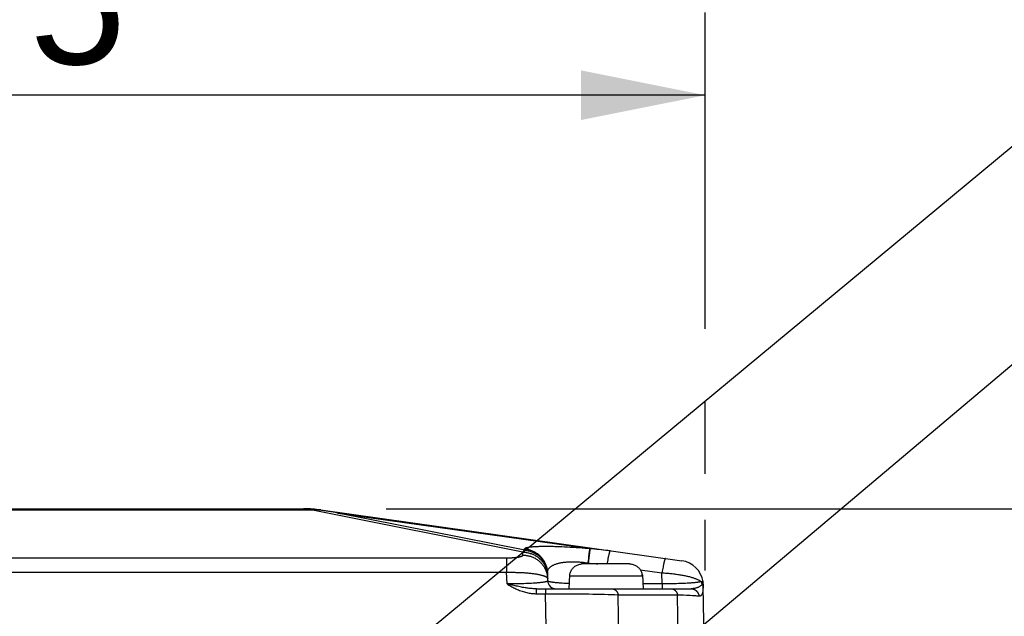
# Model space of a CAD drawing. Header units: millimetres. Extents: x 0 to 420, y 0 to 297.
# Tile 55 of 58: x 317 to 341, y 217 to 231. Entities that reach past the tile are written whole.
import ezdxf

# ---------------------------------------------------------------- set-up
doc = ezdxf.new("R2010")
doc.units = ezdxf.units.MM
doc.header["$LTSCALE"] = 23.1
doc.layers.get('0').update_dxf_attribs({"linetype": 'CONTINUOUS'})
for name, color, linetype in [('COMPONENTS', 7, 'CONTINUOUS'), ('DETAIL', 7, 'CONTINUOUS'), ('DIMENSION', 7, 'CONTINUOUS')]:
    doc.layers.add(name, color=color, linetype=linetype)
doc.styles.get("Standard").update_dxf_attribs({"font": 'arial.ttf'})
doc.dimstyles.new('DIMSTYLE_10', dxfattribs={"dimtxt": 3, "dimasz": 3, "dimexe": 0.18, "dimexo": 0.0625, "dimgap": 0.09, "dimtad": 1, "dimdec": 3, "dimlfac": 5, "dimdsep": 46, "dimtxsty": 'STANDARD', "dimblk": '_FILLED', "dimblk1": '_FILLED', "dimblk2": '_FILLED', "dimcen": 0.09, "dimadec": 0, "dimazin": 0, "dimtp": 0.5, "dimtm": 0.5, "dimtfac": 1, "dimtdec": 3, "dimtofl": 0, "dimtmove": 0, "dimatfit": 3, "dimldrblk": '_FILLED', "dimfxl": 1, "dimtolj": 1, "dimarcsym": 0})
doc.dimstyles.new('DIMSTYLE_11', dxfattribs={"dimtxt": 3, "dimasz": 3, "dimexe": 0.18, "dimexo": 0.0625, "dimgap": 0.09, "dimtad": 1, "dimdec": 1, "dimlfac": 5, "dimdsep": 46, "dimtxsty": 'STANDARD', "dimblk": '_FILLED', "dimblk1": '_FILLED', "dimblk2": '_FILLED', "dimcen": 0.09, "dimadec": 0, "dimazin": 0, "dimtp": 0.8, "dimtm": 0.8, "dimtfac": 1, "dimtdec": 1, "dimtofl": 0, "dimtmove": 0, "dimatfit": 3, "dimldrblk": '_FILLED', "dimfxl": 1, "dimtolj": 1, "dimarcsym": 0})
doc.dimstyles.new('DIMSTYLE_6', dxfattribs={"dimtxt": 3, "dimasz": 3, "dimexe": 0.18, "dimexo": 0.0625, "dimgap": 0.09, "dimtad": 1, "dimdec": 1, "dimlfac": 5, "dimdsep": 46, "dimtxsty": 'STANDARD', "dimblk": '_FILLED', "dimblk1": '_FILLED', "dimblk2": '_FILLED', "dimcen": 0.09, "dimadec": 0, "dimazin": 0, "dimtp": 0.3, "dimtm": 0.3, "dimtfac": 1, "dimtdec": 1, "dimtofl": 0, "dimtmove": 0, "dimatfit": 3, "dimldrblk": '_FILLED', "dimfxl": 1, "dimtolj": 1, "dimarcsym": 0})
doc.dimstyles.get("Standard").update_dxf_attribs({"dimtxt": 3, "dimasz": 3, "dimexe": 0.18, "dimexo": 0.0625, "dimgap": 0.09, "dimtad": 1, "dimdec": 3, "dimdsep": 46, "dimtxsty": 'STANDARD', "dimblk": '_FILLED', "dimblk1": '_FILLED', "dimblk2": '_FILLED', "dimcen": 0.09, "dimadec": 0, "dimazin": 0, "dimtol": 1, "dimtp": 0.001, "dimtm": 0.001, "dimtfac": 1, "dimtdec": 3, "dimtofl": 0, "dimtmove": 0, "dimatfit": 3, "dimldrblk": '_FILLED', "dimfxl": 1, "dimtolj": 1, "dimarcsym": 0})

# ---------------------------------------------------------------- blocks, each defined once
blk = doc.blocks.new('_FILLED')
at = {"color": 0, "linetype": 'BYBLOCK'}
blk.add_solid([(0, 0), (-1, 0.2), (-1, -0.2)], dxfattribs=at)
blk = doc.blocks.new('*D22')
at = {"layer": 'DIMENSION', "color": 2, "linetype": 'CONTINUOUS'}
for p, q in [((298.39, 216.822), (298.39, 231.166)), ((333.39, 223.517), (333.39, 231.166)), ((298.39, 229.166), (315.89, 229.166)), ((333.39, 229.166), (315.89, 229.166)), ((333.39, 220.01), (333.39, 221.741)), ((333.39, 217.67), (333.39, 218.9))]:
    blk.add_line(p, q, dxfattribs=at)
at = {"layer": 'DIMENSION', "color": 2, "linetype": 'CONTINUOUS', "xscale": 3, "yscale": 3, "zscale": 3, "rotation": 180}
blk.add_blockref('_FILLED', (298.39, 229.166), dxfattribs=at)
at = {"layer": 'DIMENSION', "color": 2, "linetype": 'CONTINUOUS', "xscale": 3, "yscale": 3, "zscale": 3}
blk.add_blockref('_FILLED', (333.39, 229.166), dxfattribs=at)
at = {"layer": 'DIMENSION', "color": 2, "linetype": 'CONTINUOUS', "insert": (315.89, 232.916), "char_height": 3, "width": 6.99257, "attachment_point": 2, "line_spacing_factor": 0.9}
blk.add_mtext('175', dxfattribs=at)
blk = doc.blocks.new('*D23')
at = {"layer": 'DIMENSION', "color": 2, "linetype": 'CONTINUOUS'}
for p, q in [((286.89, 229.739), (286.89, 241.166)), ((344.89, 232.233), (344.89, 241.166)), ((286.89, 239.166), (315.89, 239.166)), ((344.89, 239.166), (315.89, 239.166)), ((344.89, 227.154), (344.89, 230.311)), ((286.89, 202.556), (286.89, 228.023)), ((344.89, 202.426), (344.89, 224.957))]:
    blk.add_line(p, q, dxfattribs=at)
at = {"layer": 'DIMENSION', "color": 2, "linetype": 'CONTINUOUS', "xscale": 3, "yscale": 3, "zscale": 3, "rotation": 180}
blk.add_blockref('_FILLED', (286.89, 239.166), dxfattribs=at)
at = {"layer": 'DIMENSION', "color": 2, "linetype": 'CONTINUOUS', "xscale": 3, "yscale": 3, "zscale": 3}
blk.add_blockref('_FILLED', (344.89, 239.166), dxfattribs=at)
at = {"layer": 'DIMENSION', "color": 2, "linetype": 'CONTINUOUS', "insert": (315.89, 242.916), "char_height": 3, "width": 6.99257, "attachment_point": 2, "line_spacing_factor": 0.9}
blk.add_mtext('290', dxfattribs=at)
blk = doc.blocks.new('*D24')
at = {"layer": 'DIMENSION', "color": 2, "linetype": 'CONTINUOUS'}
for p, q in [((325.68, 219.166), (369.89, 219.166)), ((367.89, 219.166), (367.89, 178.736)), ((367.89, 138.307), (367.89, 178.736)), ((347.86, 138.307), (369.89, 138.307))]:
    blk.add_line(p, q, dxfattribs=at)
at = {"layer": 'DIMENSION', "color": 2, "linetype": 'CONTINUOUS', "xscale": 3, "yscale": 3, "zscale": 3}
for p, rotation in [((367.89, 219.166), 90), ((367.89, 138.307), 270)]:
    blk.add_blockref('_FILLED', p, dxfattribs=dict(at, rotation=rotation))
at = {"layer": 'DIMENSION', "color": 2, "linetype": 'CONTINUOUS', "insert": (364.14, 178.736), "char_height": 3, "width": 13.27138, "attachment_point": 2, "rotation": 90, "line_spacing_factor": 0.9}
blk.add_mtext('(404.3)', dxfattribs=at)
blk = doc.blocks.new('*D25')
at = {"layer": 'DIMENSION', "color": 2, "linetype": 'CONTINUOUS'}
for p, q in [((325.68, 219.166), (359.89, 219.166)), ((357.89, 219.166), (357.89, 208.536)), ((357.89, 197.907), (357.89, 208.536)), ((331.14, 197.907), (359.89, 197.907))]:
    blk.add_line(p, q, dxfattribs=at)
at = {"layer": 'DIMENSION', "color": 2, "linetype": 'CONTINUOUS', "xscale": 3, "yscale": 3, "zscale": 3}
for p, rotation in [((357.89, 219.166), 90), ((357.89, 197.907), 270)]:
    blk.add_blockref('_FILLED', p, dxfattribs=dict(at, rotation=rotation))
at = {"layer": 'DIMENSION', "color": 2, "linetype": 'CONTINUOUS', "insert": (354.14, 208.536), "char_height": 3, "width": 10.48327, "attachment_point": 2, "rotation": 90, "line_spacing_factor": 0.9}
blk.add_mtext('106.3', dxfattribs=at)

msp = doc.modelspace()

# ---------------------------------------------------------------- linework, layer by layer
at = {"layer": 'COMPONENTS', "color": 9, "linetype": 'CONTINUOUS'}
for p, q in [((307.92634, 219.13647), (323.85307, 219.13647)), ((323.85307, 219.16066), (323.85307, 219.13647)), ((328.97834, 218.11513), (323.85307, 219.13647)), ((324.51297, 219.06293), (330.61011, 218.20603)), ((329.0257, 218.16366), (324.51297, 219.06293)), ((329.91933, 218.25085), (329.98732, 218.24787)), ((329.98732, 218.24787), (330.0566, 218.24447)), ((330.0566, 218.24447), (330.12715, 218.24065)), ((330.12715, 218.24065), (330.19872, 218.23644)), ((330.19872, 218.23644), (330.27115, 218.23183)), ((330.27115, 218.23183), (330.34418, 218.22685)), ((330.34418, 218.22685), (330.41746, 218.22153)), ((330.41746, 218.22153), (330.49085, 218.21588)), ((328.98105, 218.04317), (328.97834, 218.11513)), ((329.0257, 218.16366), (329.02455, 218.19414)), ((330.49085, 218.21588), (330.5641, 218.20993)), ((330.56735, 217.99885), (330.56347, 217.96539)), ((330.5641, 218.20993), (330.61011, 218.20603)), ((330.57114, 218.03032), (330.56735, 217.99885)), ((330.57483, 218.05965), (330.57114, 218.03032)), ((330.57676, 217.99804), (330.57289, 217.96459)), ((330.5784, 218.0867), (330.57483, 218.05965)), ((330.58055, 218.02951), (330.57676, 217.99804)), ((330.58424, 218.05885), (330.58055, 218.02951)), ((330.58781, 218.08589), (330.58424, 218.05885)), ((303.19008, 217.97854), (328.60066, 217.97856)), ((328.58933, 217.97854), (328.58933, 217.62842)), ((330.55756, 217.91188), (330.55158, 217.85491)), ((330.5525, 217.83053), (330.55158, 217.85491)), ((330.56347, 217.96539), (330.55756, 217.91188)), ((330.56697, 217.91107), (330.56099, 217.85411)), ((330.57289, 217.96459), (330.56697, 217.91107)), ((331.01881, 217.85872), (331.01389, 217.83053)), ((331.02513, 217.89391), (331.01881, 217.85872)), ((331.03139, 217.92747), (331.02513, 217.89391)), ((331.03753, 217.95921), (331.03139, 217.92747)), ((332.36824, 217.75612), (332.36204, 217.72346)), ((303.19009, 217.62842), (328.58932, 217.62842)), ((328.59984, 217.34918), (328.58932, 217.62842)), ((330.11444, 217.54623), (331.86497, 217.54623)), ((331.81928, 217.68938), (332.343, 217.61578)), ((332.34939, 217.65311), (332.343, 217.61578)), ((332.34809, 217.34918), (332.343, 217.61578)), ((332.35575, 217.68906), (332.34939, 217.65311)), ((332.36204, 217.72346), (332.35575, 217.68906)), ((328.65217, 217.34896), (328.59984, 217.34918)), ((328.70425, 217.34897), (328.65217, 217.34896)), ((328.75595, 217.3492), (328.70425, 217.34897)), ((328.80722, 217.34965), (328.75595, 217.3492)), ((328.85794, 217.35032), (328.80722, 217.34965)), ((328.90798, 217.35121), (328.85794, 217.35032)), ((328.95718, 217.35233), (328.90798, 217.35121)), ((329.00536, 217.35366), (328.95718, 217.35233)), ((329.05242, 217.3552), (329.00536, 217.35366)), ((329.09827, 217.35695), (329.05242, 217.3552)), ((329.14292, 217.35892), (329.09827, 217.35695)), ((329.18626, 217.36111), (329.14292, 217.35892)), ((329.22815, 217.36351), (329.18626, 217.36111)), ((329.26839, 217.36611), (329.22815, 217.36351)), ((329.30683, 217.36892), (329.26839, 217.36611)), ((330.01747, 217.35937), (329.97146, 217.36175)), ((330.06512, 217.35722), (330.01747, 217.35937)), ((330.09628, 217.35599), (330.06512, 217.35722)), ((332.34809, 217.34918), (332.34809, 217.23053)), ((332.4835, 217.3495), (332.42967, 217.34919)), ((332.53672, 217.35004), (332.4835, 217.3495)), ((332.5893, 217.35082), (332.53672, 217.35004)), ((332.64146, 217.35183), (332.5893, 217.35082)), ((332.69286, 217.35308), (332.64146, 217.35183)), ((332.74332, 217.35456), (332.69286, 217.35308)), ((332.79267, 217.35628), (332.74332, 217.35456)), ((332.91058, 217.36155), (332.86442, 217.35927)), ((332.95526, 217.36406), (332.91058, 217.36155)), ((332.99831, 217.36679), (332.95526, 217.36406)), ((333.03957, 217.36974), (332.99831, 217.36679)), ((333.33483, 217.40184), (333.29344, 217.40249)), ((329.31303, 217.11187), (329.31303, 217.23053)), ((329.31303, 217.11187), (329.52927, 217.11187)), ((329.52927, 217.11187), (329.6367, 217.11191)), ((329.54271, 216.30658), (329.52927, 217.11187)), ((329.52928, 217.23053), (329.52928, 217.11187)), ((329.6367, 217.11191), (329.74403, 217.1118)), ((329.74403, 217.1118), (329.85107, 217.11151)), ((329.85107, 217.11151), (329.95761, 217.11106)), ((329.95761, 217.11106), (330.06344, 217.11045)), ((330.06344, 217.11045), (330.16834, 217.10967)), ((330.16834, 217.10967), (330.27209, 217.10873)), ((330.27209, 217.10873), (330.37453, 217.10763)), ((330.37453, 217.10763), (330.47546, 217.10637)), ((330.47546, 217.10637), (330.57472, 217.10494)), ((330.57472, 217.10494), (330.67212, 217.10335)), ((330.67212, 217.10335), (330.76743, 217.10161)), ((330.76743, 217.10161), (330.86046, 217.09971)), ((330.86046, 217.09971), (330.95099, 217.09765)), ((330.95099, 217.09765), (331.03881, 217.09543)), ((331.03881, 217.09543), (331.12368, 217.09307)), ((331.12368, 217.09307), (331.2054, 217.09055)), ((331.2054, 217.09055), (331.28374, 217.08791)), ((331.30156, 216.01897), (331.28374, 217.08791)), ((331.28374, 217.08791), (332.71809, 217.08791)), ((332.74965, 215.43391), (332.71809, 217.08791)), ((332.71809, 217.08791), (332.79362, 217.08511)), ((332.79362, 217.08511), (332.86523, 217.08216)), ((332.86523, 217.08216), (332.93269, 217.07909)), ((333.34242, 217.23052), (333.34264, 217.23718)), ((333.34264, 217.23718), (333.34281, 217.24395)), ((333.34281, 217.24395), (333.34292, 217.25082))]:
    msp.add_line(p, q, dxfattribs=at)
at = {"layer": 'COMPONENTS', "color": 7, "linetype": 'CONTINUOUS'}
for p, q in [((308.09948, 219.16566), (323.67992, 219.16566)), ((324.11178, 219.12749), (323.99711, 219.14537)), ((324.09744, 219.13647), (332.82453, 217.90996)), ((324.22643, 219.10936), (324.11178, 219.12749)), ((324.34106, 219.09098), (324.22643, 219.10936)), ((330.4183, 217.83053), (330.39738, 217.82985)), ((331.5611, 217.83053), (330.4183, 217.83053)), ((329.58245, 217.423), (329.57501, 217.62075)), ((330.10752, 217.57053), (330.0897, 217.23053)), ((330.10752, 217.57053), (330.11672, 217.57053)), ((330.11444, 217.54623), (330.11572, 217.57053)), ((330.11621, 217.5665), (330.11672, 217.57053)), ((330.11672, 217.57053), (330.12011, 217.59056)), ((331.86268, 217.57053), (331.8632, 217.5665)), ((331.86268, 217.57053), (331.87188, 217.57053)), ((331.86497, 217.54623), (331.86368, 217.57053)), ((331.87188, 217.57053), (331.8897, 217.23053)), ((333.34024, 217.36347), (333.34011, 217.36547)), ((333.34035, 217.36172), (333.34024, 217.36347)), ((333.34044, 217.36011), (333.34035, 217.36172)), ((333.34055, 217.35789), (333.34044, 217.36011)), ((333.34068, 217.355), (333.34055, 217.35789)), ((333.34086, 217.35044), (333.34068, 217.355)), ((333.3412, 217.34077), (333.34086, 217.35044)), ((333.34248, 217.29751), (333.3412, 217.34077)), ((333.34281, 217.28358), (333.34248, 217.29751)), ((333.38964, 214.82894), (333.34281, 217.28359)), ((329.31302, 217.23053), (333.04792, 217.23053))]:
    msp.add_line(p, q, dxfattribs=at)
for points in [[(323.99711, 219.14537), (323.98114, 219.14775), (323.96517, 219.14997), (323.94918, 219.15201), (323.93318, 219.15388), (323.91718, 219.15558), (323.90116, 219.15711), (323.88513, 219.15846), (323.8691, 219.15965), (323.85307, 219.16066)], [(324.51297, 219.06293), (324.45567, 219.07234), (324.34106, 219.09098)], [(330.12011, 217.59056), (330.12488, 217.61025), (330.13101, 217.62961), (330.13859, 217.64877), (330.14753, 217.6676), (330.15766, 217.68565), (330.169, 217.70284), (330.18152, 217.71925), (330.19501, 217.73467), (330.2094, 217.74902), (330.22476, 217.76237), (330.24107, 217.77468), (330.25843, 217.78601), (330.27674, 217.79629), (330.29569, 217.80529), (330.31534, 217.81294), (330.33563, 217.81931), (330.35612, 217.82426), (330.37665, 217.82776), (330.39738, 217.82985)], [(331.5611, 217.83053), (331.58203, 217.82985), (331.60275, 217.82776), (331.62329, 217.82426), (331.64377, 217.81931), (331.66407, 217.81294), (331.68371, 217.80529), (331.70267, 217.79629), (331.72098, 217.78601), (331.73833, 217.77468), (331.75464, 217.76237), (331.77, 217.74902), (331.78439, 217.73467), (331.79788, 217.71925), (331.81041, 217.70284), (331.82174, 217.68565), (331.83187, 217.6676), (331.84082, 217.64877), (331.84839, 217.62961), (331.85453, 217.61025), (331.85929, 217.59056), (331.86268, 217.57053)], [(330.11444, 217.54623), (330.11468, 217.5503), (330.11498, 217.55436), (330.11533, 217.55842), (330.11574, 217.56246), (330.11621, 217.5665)], [(331.8632, 217.5665), (331.86366, 217.56246), (331.86407, 217.55842), (331.86443, 217.55436), (331.86473, 217.5503), (331.86497, 217.54623)], [(333.34011, 217.36547), (333.34003, 217.36659), (333.33993, 217.36782), (333.33982, 217.36914), (333.33969, 217.37057), (333.33953, 217.37211), (333.33936, 217.37375), (333.33916, 217.37547), (333.33894, 217.37727), (333.33869, 217.37916), (333.33841, 217.38111), (333.33811, 217.38313), (333.33777, 217.38522), (333.33739, 217.38737), (333.33699, 217.38958), (333.33664, 217.39134)]]:
    msp.add_lwpolyline(points, dxfattribs=at)
at = {"layer": 'COMPONENTS', "color": 9, "linetype": 'CONTINUOUS'}
for points in [[(323.85307, 219.13647), (323.86983, 219.13803), (323.88641, 219.13944), (323.9028, 219.14069), (323.91899, 219.14181), (323.935, 219.14278), (323.95082, 219.14362), (323.96644, 219.14433), (323.98187, 219.14491), (323.99711, 219.14537)], [(323.99711, 219.14537), (324.00779, 219.14491), (324.01859, 219.14433), (324.02951, 219.14362), (324.04055, 219.14278), (324.0517, 219.14181), (324.06296, 219.14069), (324.07434, 219.13944), (324.08584, 219.13803), (324.09744, 219.13647)], [(329.02455, 218.19414), (329.02501, 218.1982), (329.02665, 218.20214), (329.02946, 218.20596), (329.03347, 218.20966), (329.03864, 218.21324), (329.04496, 218.21669), (329.0524, 218.22002), (329.06098, 218.22321), (329.07064, 218.22627), (329.08138, 218.2292), (329.09319, 218.232), (329.10602, 218.23466), (329.11986, 218.23718), (329.13472, 218.23957), (329.15051, 218.24182), (329.16724, 218.24394), (329.18492, 218.24591), (329.20346, 218.24776), (329.22287, 218.24946), (329.24314, 218.25103), (329.2642, 218.25246), (329.28604, 218.25376), (329.30868, 218.25493), (329.33203, 218.25597), (329.35609, 218.25687), (329.38086, 218.25764), (329.40628, 218.25829), (329.43233, 218.25881), (329.45902, 218.2592), (329.48629, 218.25946), (329.51414, 218.25961), (329.54256, 218.25962), (329.57149, 218.25953), (329.60095, 218.25931), (329.63092, 218.25897), (329.66134, 218.25851), (329.69222, 218.25794), (329.72355, 218.25726), (329.75526, 218.25646), (329.78735, 218.25556), (329.81984, 218.25454), (329.85266, 218.25342), (329.88583, 218.25219), (329.91933, 218.25085)], [(328.60066, 217.97856), (328.61196, 217.97864), (328.62323, 217.97877), (328.63447, 217.97896), (328.64569, 217.97919), (328.65685, 217.97948), (328.66796, 217.97982), (328.67901, 217.98021), (328.68997, 217.98066), (328.70085, 217.98115), (328.71165, 217.9817), (328.72234, 217.98229), (328.73292, 217.98294), (328.74339, 217.98364), (328.75372, 217.98439), (328.76393, 217.98518), (328.774, 217.98602), (328.78391, 217.98692), (328.79367, 217.98786), (328.80327, 217.98884), (328.81269, 217.98987), (328.82193, 217.99095), (328.83099, 217.99207), (328.83984, 217.99324), (328.84849, 217.99445), (328.85694, 217.9957), (328.86516, 217.99699), (328.87315, 217.99833), (328.88091, 217.9997), (328.88842, 218.00111), (328.89569, 218.00256), (328.90271, 218.00405), (328.90946, 218.00557), (328.91593, 218.00712), (328.92215, 218.00871), (328.92807, 218.01033), (328.9337, 218.01197), (328.93905, 218.01365), (328.9441, 218.01536), (328.94884, 218.01709), (328.95327, 218.01884), (328.95739, 218.02062), (328.96119, 218.02242), (328.96467, 218.02424), (328.96782, 218.02608), (328.97064, 218.02794), (328.97314, 218.02981), (328.97529, 218.03169), (328.9771, 218.03358), (328.97858, 218.03549), (328.97971, 218.0374), (328.9805, 218.03932), (328.98095, 218.04124), (328.98105, 218.04317)], [(328.97834, 218.11513), (328.98357, 218.12202), (328.98881, 218.12854), (328.99406, 218.13468), (328.99932, 218.14044), (329.00458, 218.14583), (329.00985, 218.15085), (329.01513, 218.15549), (329.02041, 218.15976), (329.0257, 218.16366)], [(328.97834, 218.11513), (328.99878, 218.1148), (329.0192, 218.11378), (329.03957, 218.11208), (329.05987, 218.10968), (329.08008, 218.1066), (329.10016, 218.10285), (329.12011, 218.09841), (329.13989, 218.09331), (329.15949, 218.08754), (329.17887, 218.08111), (329.19802, 218.07403), (329.21692, 218.06631), (329.23553, 218.05796), (329.25385, 218.04899), (329.27185, 218.0394), (329.28951, 218.02921), (329.30681, 218.01842), (329.32373, 218.00706), (329.34024, 217.99514), (329.35634, 217.98267), (329.37199, 217.96966), (329.38719, 217.95613), (329.40192, 217.94209), (329.41615, 217.92756), (329.42987, 217.91256), (329.44307, 217.89711), (329.45573, 217.88122), (329.46784, 217.86492), (329.47938, 217.84821), (329.49033, 217.83112), (329.50069, 217.81367), (329.51045, 217.79589), (329.51958, 217.77778), (329.52809, 217.75938), (329.53596, 217.7407), (329.54318, 217.72176), (329.54975, 217.70259), (329.55565, 217.68321), (329.56088, 217.66364), (329.56544, 217.6439), (329.56931, 217.62403), (329.5725, 217.60403), (329.575, 217.58394), (329.5768, 217.56377), (329.57791, 217.54355)], [(328.98105, 218.04317), (329.00149, 218.04284), (329.02191, 218.04182), (329.04228, 218.04012), (329.06258, 218.03772), (329.08279, 218.03464), (329.10287, 218.03089), (329.12282, 218.02645), (329.1426, 218.02135), (329.1622, 218.01558), (329.18158, 218.00915), (329.20073, 218.00208), (329.21963, 217.99436), (329.23824, 217.986), (329.25656, 217.97703), (329.27456, 217.96744), (329.29222, 217.95725), (329.30952, 217.94646), (329.32644, 217.93511), (329.34295, 217.92318), (329.35905, 217.91071), (329.3747, 217.8977), (329.3899, 217.88417), (329.40463, 217.87013), (329.41886, 217.8556), (329.43258, 217.84061), (329.44578, 217.82515), (329.45844, 217.80926), (329.47055, 217.79296), (329.48209, 217.77625), (329.49304, 217.75916), (329.5034, 217.74172), (329.51316, 217.72393), (329.52229, 217.70582), (329.5308, 217.68742), (329.53867, 217.66874), (329.54589, 217.6498), (329.55246, 217.63063), (329.55836, 217.61125), (329.56359, 217.59168), (329.56815, 217.57195), (329.57202, 217.55207), (329.57521, 217.53207), (329.57771, 217.51198), (329.57951, 217.49181), (329.58062, 217.4716)], [(329.02455, 218.19414), (329.04518, 218.19209), (329.06572, 218.18934), (329.08616, 218.18589), (329.10647, 218.18173), (329.12662, 218.17687), (329.14659, 218.17133), (329.16636, 218.1651), (329.18589, 218.15819), (329.20518, 218.15061), (329.22419, 218.14238), (329.24291, 218.13349), (329.2613, 218.12397), (329.27936, 218.11382), (329.29705, 218.10305), (329.31436, 218.09168), (329.33126, 218.07972), (329.34774, 218.06718), (329.36377, 218.05409), (329.37934, 218.04045), (329.39443, 218.02628), (329.40901, 218.01161), (329.42308, 217.99643), (329.43662, 217.98079), (329.4496, 217.96468), (329.46202, 217.94814), (329.47386, 217.93118), (329.4851, 217.91382), (329.49573, 217.89609), (329.50575, 217.878), (329.51513, 217.85957), (329.52386, 217.84084), (329.53194, 217.82181), (329.53936, 217.80252), (329.5461, 217.78298), (329.55216, 217.76323), (329.55753, 217.74327), (329.56221, 217.72314), (329.56619, 217.70287), (329.56946, 217.68246), (329.57202, 217.66196), (329.57387, 217.64138), (329.57501, 217.62075)], [(329.0257, 218.16366), (329.04633, 218.16162), (329.06687, 218.15887), (329.08731, 218.15541), (329.10762, 218.15125), (329.12777, 218.1464), (329.14774, 218.14085), (329.1675, 218.13462), (329.18704, 218.12771), (329.20633, 218.12014), (329.22534, 218.1119), (329.24405, 218.10302), (329.26245, 218.09349), (329.2805, 218.08334), (329.2982, 218.07257), (329.3155, 218.0612), (329.33241, 218.04924), (329.34888, 218.03671), (329.36492, 218.02361), (329.38049, 218.00997), (329.39557, 217.99581), (329.41016, 217.98113), (329.42423, 217.96596), (329.43777, 217.95031), (329.45075, 217.9342), (329.46317, 217.91766), (329.47501, 217.9007), (329.48625, 217.88335), (329.49688, 217.86561), (329.50689, 217.84752), (329.51627, 217.8291), (329.52501, 217.81036), (329.53309, 217.79134), (329.5405, 217.77204), (329.54725, 217.75251), (329.55331, 217.73275), (329.55868, 217.71279), (329.56336, 217.69267), (329.56733, 217.67239), (329.57061, 217.65199), (329.57317, 217.63148), (329.57502, 217.61091), (329.57615, 217.59028)], [(330.60069, 218.20684), (330.59971, 218.20478), (330.59866, 218.20196), (330.59755, 218.19839), (330.59638, 218.19407), (330.59515, 218.189), (330.59387, 218.1832), (330.59254, 218.17667), (330.59115, 218.16941), (330.58971, 218.16145), (330.58823, 218.15278), (330.5867, 218.14342), (330.58512, 218.13338), (330.5835, 218.12267), (330.58184, 218.11131), (330.5784, 218.0867)], [(330.61011, 218.20603), (330.60912, 218.20397), (330.60807, 218.20116), (330.60696, 218.19758), (330.60579, 218.19326), (330.60457, 218.1882), (330.60329, 218.1824), (330.60195, 218.17586), (330.60056, 218.16861), (330.59913, 218.16064), (330.59764, 218.15197), (330.59611, 218.14261), (330.59453, 218.13257), (330.59291, 218.12187), (330.59125, 218.11051), (330.58781, 218.08589)], [(330.61011, 218.20603), (330.66283, 218.20179), (330.71578, 218.19715), (330.76896, 218.1921), (330.82236, 218.18665), (330.87599, 218.1808), (330.92984, 218.17454), (330.98392, 218.16788), (331.03822, 218.16082), (331.09274, 218.15334)], [(331.09274, 218.15334), (331.0914, 218.15316), (331.08996, 218.15225), (331.08842, 218.15061), (331.08679, 218.14824), (331.08505, 218.14515), (331.08323, 218.14134), (331.08132, 218.13682), (331.07931, 218.13158), (331.07722, 218.12565), (331.07505, 218.11902), (331.0728, 218.1117), (331.07047, 218.1037), (331.06806, 218.09504), (331.06558, 218.08571), (331.06303, 218.07575), (331.06042, 218.06514), (331.05774, 218.05392), (331.055, 218.04209), (331.05221, 218.02966), (331.04937, 218.01666), (331.04647, 218.0031), (331.04353, 217.98899), (331.03753, 217.95921)], [(329.57501, 217.62075), (329.57498, 217.63149), (329.5757, 217.64205), (329.57716, 217.65243), (329.57937, 217.66266), (329.58231, 217.67273), (329.58596, 217.6826), (329.59034, 217.69227), (329.59541, 217.70176), (329.60117, 217.71103), (329.60762, 217.72009), (329.61472, 217.72894), (329.62248, 217.73756), (329.63088, 217.74595), (329.63991, 217.75412), (329.64954, 217.76204), (329.65976, 217.76972), (329.67056, 217.77717), (329.68193, 217.78437), (329.69384, 217.79132), (329.70628, 217.79802), (329.71924, 217.80447), (329.7327, 217.81067), (329.74664, 217.81662), (329.76105, 217.82231), (329.77591, 217.82775), (329.7912, 217.83294), (329.80692, 217.83787), (329.82305, 217.84254), (329.83956, 217.84697), (329.85646, 217.85114), (329.87372, 217.85507), (329.89133, 217.85874), (329.90929, 217.86216), (329.92758, 217.86534), (329.94619, 217.86827), (329.96509, 217.87095), (329.98429, 217.87339), (330.00376, 217.87558), (330.02349, 217.87754), (330.04347, 217.87925), (330.06368, 217.88072), (330.08413, 217.88195), (330.1048, 217.88295), (330.12567, 217.88371), (330.14676, 217.88423), (330.16807, 217.88453), (330.18957, 217.88459), (330.21129, 217.88442), (330.23321, 217.88402), (330.25532, 217.88339), (330.2776, 217.88253), (330.30003, 217.88144), (330.32261, 217.88012), (330.3453, 217.87857), (330.36809, 217.8768), (330.39096, 217.8748), (330.41388, 217.87259), (330.43682, 217.87017), (330.45978, 217.86753), (330.48275, 217.86468), (330.50572, 217.86163), (330.52866, 217.85838), (330.55158, 217.85491)], [(330.55158, 217.85491), (330.60987, 217.84977), (330.65898, 217.84511), (330.70833, 217.84012), (330.75791, 217.83479), (330.79552, 217.83053)], [(332.42651, 217.96589), (332.42517, 217.96571), (332.42373, 217.9648), (332.42219, 217.96316), (332.42055, 217.96079), (332.41882, 217.9577), (332.417, 217.95389), (332.41508, 217.94937), (332.41308, 217.94413), (332.41099, 217.9382), (332.40882, 217.93157), (332.40657, 217.92425), (332.40423, 217.91625), (332.40183, 217.90759), (332.39935, 217.89827), (332.3968, 217.8883), (332.39419, 217.87769), (332.39151, 217.86647), (332.38877, 217.85464), (332.38598, 217.84221), (332.38314, 217.82921), (332.38024, 217.81565), (332.3773, 217.80154), (332.37432, 217.78691), (332.36824, 217.75612)], [(328.58932, 217.62842), (328.6176, 217.62888), (328.64587, 217.6292), (328.67408, 217.62937), (328.70223, 217.6294), (328.73028, 217.62929), (328.75823, 217.62903), (328.78604, 217.62863), (328.8137, 217.62809), (328.84119, 217.6274), (328.86847, 217.62657), (328.89554, 217.6256), (328.92237, 217.62449), (328.94893, 217.62323), (328.97521, 217.62183), (329.00119, 217.6203), (329.02684, 217.61862), (329.05215, 217.61681), (329.0771, 217.61485), (329.10167, 217.61277), (329.12583, 217.61055), (329.14957, 217.60819), (329.17287, 217.6057), (329.19571, 217.60309), (329.21806, 217.60034), (329.23991, 217.59747), (329.26124, 217.59448), (329.28203, 217.59136), (329.30226, 217.58812), (329.32191, 217.58476), (329.34096, 217.58129), (329.35941, 217.5777), (329.37722, 217.57401), (329.39438, 217.5702), (329.41088, 217.56629), (329.42669, 217.56228), (329.44181, 217.55817), (329.45622, 217.55397), (329.4699, 217.54967), (329.48284, 217.54528), (329.49503, 217.54081), (329.50645, 217.53626), (329.51709, 217.53163), (329.52694, 217.52693), (329.53598, 217.52216), (329.54422, 217.51732), (329.55164, 217.51243), (329.55823, 217.50748), (329.56398, 217.50247), (329.56889, 217.49741), (329.57295, 217.49232), (329.57615, 217.48718), (329.5785, 217.48201), (329.57999, 217.47681), (329.58062, 217.4716)], [(332.343, 217.61578), (332.37096, 217.61437), (332.39888, 217.61278), (332.42674, 217.611), (332.45453, 217.60904), (332.4822, 217.6069), (332.50977, 217.60457), (332.5372, 217.60206), (332.56448, 217.59937), (332.59158, 217.59651), (332.61848, 217.59347), (332.64516, 217.59026), (332.6716, 217.58689), (332.69779, 217.58334), (332.72369, 217.57963), (332.7493, 217.57577), (332.77459, 217.57174), (332.79954, 217.56756), (332.82414, 217.56322), (332.84837, 217.55874), (332.87221, 217.55411), (332.89564, 217.54934), (332.91864, 217.54443), (332.9412, 217.53938), (332.9633, 217.5342), (332.98492, 217.52889), (333.00605, 217.52346), (333.02667, 217.51791), (333.04675, 217.51224), (333.0663, 217.50647), (333.08528, 217.50058), (333.10369, 217.49459), (333.12151, 217.4885), (333.13873, 217.48231), (333.15533, 217.47604), (333.17129, 217.46968), (333.18661, 217.46324), (333.20127, 217.45672), (333.21526, 217.45014), (333.22857, 217.44349), (333.24118, 217.43677), (333.25309, 217.43001), (333.26428, 217.42319), (333.27474, 217.41632), (333.28446, 217.40942), (333.29344, 217.40249)], [(328.84937, 217.28985), (328.82243, 217.29569), (328.79512, 217.30177), (328.76743, 217.30808), (328.73919, 217.31468), (328.7106, 217.3215), (328.68229, 217.32839), (328.65449, 217.33529), (328.627, 217.34223), (328.59984, 217.34918)], [(328.59984, 217.34918), (328.62164, 217.33522), (328.64401, 217.32136), (328.66695, 217.3076), (328.69062, 217.29384), (328.71487, 217.28018), (328.7392, 217.26698), (328.76346, 217.25437), (328.78781, 217.24221), (328.81225, 217.23053)], [(329.31303, 217.23053), (329.2929, 217.23068), (329.27224, 217.23116), (329.25105, 217.23197), (329.22932, 217.23311), (329.20705, 217.2346), (329.18416, 217.23644), (329.16068, 217.23863), (329.13657, 217.24119), (329.11175, 217.24413), (329.08622, 217.24746), (329.05996, 217.25119), (329.03283, 217.25534), (329.00481, 217.25991), (328.97589, 217.26493), (328.94591, 217.27042), (328.91481, 217.27641), (328.88263, 217.28288), (328.84937, 217.28985)], [(329.58245, 217.423), (329.58212, 217.42061), (329.58092, 217.41825), (329.57889, 217.41592), (329.57602, 217.41361), (329.57233, 217.4113), (329.56782, 217.40903), (329.5625, 217.40677), (329.55637, 217.40453), (329.54946, 217.40232), (329.54177, 217.40015), (329.53331, 217.39799), (329.5241, 217.39588), (329.51416, 217.3938), (329.5035, 217.39175), (329.49213, 217.38974), (329.48008, 217.38777), (329.46734, 217.38583), (329.45395, 217.38394), (329.43992, 217.38209), (329.42527, 217.38028), (329.41001, 217.37851), (329.39417, 217.3768), (329.37776, 217.37513), (329.36081, 217.3735), (329.34332, 217.37193), (329.32533, 217.3704), (329.30683, 217.36892)], [(329.97146, 217.36175), (329.92726, 217.36437), (329.90589, 217.36577), (329.88503, 217.36722), (329.86471, 217.36873), (329.84493, 217.37028), (329.82573, 217.3719), (329.80713, 217.37357), (329.78913, 217.37528), (329.77177, 217.37705), (329.75506, 217.37887), (329.73901, 217.38073), (329.72366, 217.38265), (329.70901, 217.38461), (329.69509, 217.3866), (329.6819, 217.38865), (329.66948, 217.39073), (329.65783, 217.39285), (329.64696, 217.39501), (329.6369, 217.3972), (329.62766, 217.39942), (329.61924, 217.40168), (329.61167, 217.40396), (329.60495, 217.40627), (329.59909, 217.40861), (329.5941, 217.41097), (329.58999, 217.41334), (329.58677, 217.41574), (329.58443, 217.41816), (329.58299, 217.42058), (329.58245, 217.423)], [(332.42967, 217.34919), (332.37536, 217.34913), (331.88348, 217.34918)], [(332.86442, 217.35927), (332.8169, 217.35722), (332.79267, 217.35628)], [(333.29344, 217.40249), (333.28418, 217.40022), (333.27413, 217.39801), (333.26329, 217.39584), (333.2517, 217.3937), (333.23936, 217.39159), (333.2263, 217.38952), (333.21254, 217.3875), (333.19809, 217.38552), (333.18295, 217.38358), (333.16716, 217.38169), (333.15072, 217.37983), (333.13365, 217.37803), (333.11596, 217.37628), (333.09769, 217.37456), (333.07885, 217.3729), (333.05947, 217.3713), (333.03957, 217.36974)], [(333.30523, 217.32722), (333.29659, 217.3176), (333.2871, 217.30845), (333.27681, 217.29976), (333.26574, 217.2915), (333.25397, 217.28372), (333.24179, 217.27655), (333.22935, 217.27001), (333.21666, 217.26406), (333.20382, 217.25867), (333.19093, 217.25385), (333.17802, 217.24956), (333.16504, 217.24576), (333.15203, 217.24242), (333.13902, 217.23953), (333.12599, 217.23707), (333.11295, 217.23502), (333.09993, 217.23338), (333.08691, 217.23211), (333.07387, 217.23122), (333.06087, 217.2307), (333.04792, 217.23053)], [(333.29344, 217.40249), (333.29459, 217.39502), (333.29602, 217.3876), (333.29772, 217.38023), (333.29968, 217.37295), (333.3019, 217.36574), (333.30439, 217.35863), (333.30713, 217.35161), (333.31013, 217.34471), (333.31338, 217.33792)], [(333.3121, 217.33611), (333.31079, 217.33431), (333.30945, 217.33252), (333.30808, 217.33074), (333.30667, 217.32898), (333.30523, 217.32722)], [(333.3121, 217.33611), (333.31524, 217.34055), (333.31701, 217.34316), (333.31869, 217.34577), (333.32028, 217.34837), (333.32179, 217.35096), (333.32322, 217.35353), (333.32456, 217.3561), (333.32581, 217.35865), (333.32699, 217.36118)], [(333.31338, 217.33792), (333.31775, 217.33131), (333.32179, 217.32453), (333.3255, 217.3176), (333.32886, 217.31054), (333.33188, 217.30336), (333.33455, 217.29606), (333.33686, 217.28868), (333.33881, 217.28121), (333.34039, 217.27368)], [(333.32699, 217.36118), (333.32823, 217.36399), (333.32935, 217.36669), (333.33037, 217.36929), (333.3313, 217.37176), (333.33213, 217.3741), (333.33288, 217.37632), (333.33354, 217.3784), (333.33413, 217.38034), (333.33465, 217.38214), (333.33509, 217.38379), (333.33547, 217.38527), (333.33579, 217.38659), (333.33605, 217.38775), (333.33626, 217.38873), (333.33642, 217.38955), (333.33653, 217.39021), (333.33661, 217.39071), (333.33665, 217.39108), (333.33665, 217.39129), (333.33664, 217.39133)], [(333.32699, 217.36118), (333.33013, 217.35417), (333.33294, 217.34704), (333.33539, 217.33981), (333.33748, 217.3325), (333.33922, 217.32511), (333.3406, 217.31765), (333.34161, 217.31015), (333.34225, 217.30262), (333.34248, 217.29751)], [(333.34039, 217.27368), (333.34161, 217.26609), (333.34245, 217.25847), (333.34292, 217.25082)], [(333.34292, 217.25082), (333.34298, 217.2558), (333.343, 217.26078), (333.343, 217.26573), (333.34298, 217.27068), (333.34294, 217.27561), (333.34287, 217.28051)], [(328.81225, 217.23053), (328.84312, 217.21661), (328.87358, 217.20365), (328.90364, 217.19166), (328.93329, 217.18067), (328.96254, 217.17065), (328.99142, 217.16149), (329.01995, 217.15318), (329.04811, 217.14574), (329.07596, 217.13908), (329.10352, 217.13319), (329.13076, 217.12808), (329.15771, 217.12369), (329.18436, 217.12001), (329.21072, 217.11705), (329.23677, 217.11476), (329.2625, 217.11313), (329.28792, 217.11216), (329.31303, 217.11187)], [(331.13716, 217.23053), (331.14441, 217.2303), (331.15165, 217.22963), (331.15885, 217.22851), (331.166, 217.22694), (331.17309, 217.22493), (331.18009, 217.22249), (331.187, 217.21962), (331.1938, 217.21632), (331.20047, 217.2126), (331.207, 217.20848), (331.21337, 217.20395), (331.21957, 217.19903), (331.22559, 217.19374), (331.23141, 217.18808), (331.23701, 217.18207), (331.24239, 217.17571), (331.24754, 217.16903), (331.25243, 217.16204), (331.25707, 217.15475), (331.26144, 217.14719), (331.26553, 217.13936), (331.26933, 217.13129), (331.27283, 217.12299), (331.27603, 217.11448), (331.27892, 217.10578), (331.28149, 217.09692), (331.28373, 217.08791)], [(332.57152, 217.23053), (332.57877, 217.2303), (332.58601, 217.22963), (332.59321, 217.22851), (332.60036, 217.22694), (332.60745, 217.22493), (332.61445, 217.22249), (332.62137, 217.21962), (332.62816, 217.21632), (332.63483, 217.2126), (332.64136, 217.20848), (332.64774, 217.20395), (332.65394, 217.19903), (332.65995, 217.19374), (332.66577, 217.18808), (332.67137, 217.18207), (332.67675, 217.17571), (332.6819, 217.16903), (332.6868, 217.16204), (332.69143, 217.15475), (332.6958, 217.14719), (332.69989, 217.13936), (332.70369, 217.13129), (332.7072, 217.12299), (332.7104, 217.11448), (332.71328, 217.10578), (332.71585, 217.09692), (332.7181, 217.08791)], [(332.93269, 217.07909), (332.99578, 217.0759), (333.02562, 217.07425)], [(333.02562, 217.07425), (333.08174, 217.07087), (333.10798, 217.06914), (333.13296, 217.06738), (333.15668, 217.0656), (333.1791, 217.06379), (333.20021, 217.06195), (333.21998, 217.06009), (333.2384, 217.05824)], [(333.04792, 217.23053), (333.05626, 217.23034), (333.06458, 217.22977), (333.07288, 217.22883), (333.08112, 217.22752), (333.08931, 217.22584), (333.09741, 217.22379), (333.10543, 217.22137), (333.11333, 217.2186), (333.12111, 217.21547), (333.12876, 217.21199), (333.13625, 217.20818), (333.14358, 217.20403), (333.15072, 217.19955), (333.15767, 217.19475), (333.16442, 217.18965), (333.17094, 217.18424), (333.17724, 217.17855), (333.18329, 217.17257), (333.18909, 217.16633), (333.19462, 217.15984), (333.19987, 217.1531), (333.20484, 217.14613), (333.20951, 217.13894), (333.21388, 217.13155), (333.21794, 217.12397), (333.22168, 217.11621), (333.22509, 217.10829), (333.22816, 217.10022), (333.2309, 217.09203), (333.23329, 217.08372), (333.23534, 217.0753), (333.23703, 217.0668), (333.23836, 217.05824)], [(333.2384, 217.05824), (333.24678, 217.05764), (333.25486, 217.05778), (333.26263, 217.05865), (333.27009, 217.06025), (333.27724, 217.06258), (333.28406, 217.06573), (333.29054, 217.0697), (333.2967, 217.07448), (333.30252, 217.08019), (333.30799, 217.0868), (333.31312, 217.09435), (333.31789, 217.10299), (333.32232, 217.11274), (333.32637, 217.12358), (333.33, 217.13559), (333.33323, 217.14888), (333.33601, 217.16333), (333.33831, 217.17875), (333.34013, 217.19504), (333.34149, 217.2123), (333.34242, 217.23052)]]:
    msp.add_lwpolyline(points, dxfattribs=at)
at = {"layer": 'COMPONENTS', "color": 7, "linetype": 'CONTINUOUS'}
for centre, radius, start, end in [((323.67992, 216.16566), 3, 82, 90), ((332.74104, 217.31579), 0.6, 8.245543, 82), ((329.78231, 217.43053), 0.2, 182.156927, 270.000016), ((333.53277, 217.43053), 0.2, 188.245544, 191.299657)]:
    msp.add_arc(centre, radius, start, end, dxfattribs=at)

# ---------------------------------------------------------------- dimensions: what is measured, and where the dimension line sits
at = {"layer": 'DIMENSION', "color": 2, "linetype": 'CONTINUOUS'}
for base, p1, p2, picture, middle in [((344.8897, 239.16566), (286.8897, 202.55629), (344.8897, 202.42561), '*D23', (312.39342, 241.41566)), ((333.3897, 229.16566), (298.3897, 216.8225), (333.3897, 217.66952), '*D22', (312.39342, 231.41566))]:
    dim = msp.add_linear_dim(base=base, p1=p1, p2=p2, dimstyle='DIMSTYLE_10', dxfattribs=at)
    dim.commit()
    dim.dimension.update_dxf_attribs({"geometry": picture, "text_midpoint": middle, "dimtype": 160})
dim = msp.add_linear_dim(base=(367.88971, 219.16566), p1=(347.8597, 138.30658), p2=(325.67992, 219.16566), angle=90, text='(<>)', dimstyle='DIMSTYLE_11', dxfattribs=at)
dim.commit()
dim.dimension.update_dxf_attribs({"geometry": '*D24', "text_midpoint": (366.97019, 176.77858), "dimtype": 160})
dim = msp.add_linear_dim(base=(357.88971, 197.90658), p1=(325.67992, 219.16566), p2=(331.1397, 197.90658), angle=270, dimstyle='DIMSTYLE_6', dxfattribs=at)
dim.commit()
dim.dimension.update_dxf_attribs({"geometry": '*D25', "text_midpoint": (357.98835, 203.85012), "dimtype": 160})

# ---------------------------------------------------------------- leaders
at = {"layer": 'DETAIL', "color": 2, "linetype": 'CONTINUOUS'}
for points in [[(320.2909, 210.90126), (350.57132, 236.04379), (353.27628, 236.04379)], [(326.45257, 210.54451), (347.45658, 228.26379), (353.69879, 228.26379)]]:
    msp.add_leader(points, dimstyle='STANDARD', override={"dimtad": 0, "dimldrblk": 'DOT'}, dxfattribs=at)

doc.saveas('drawing.dxf')
